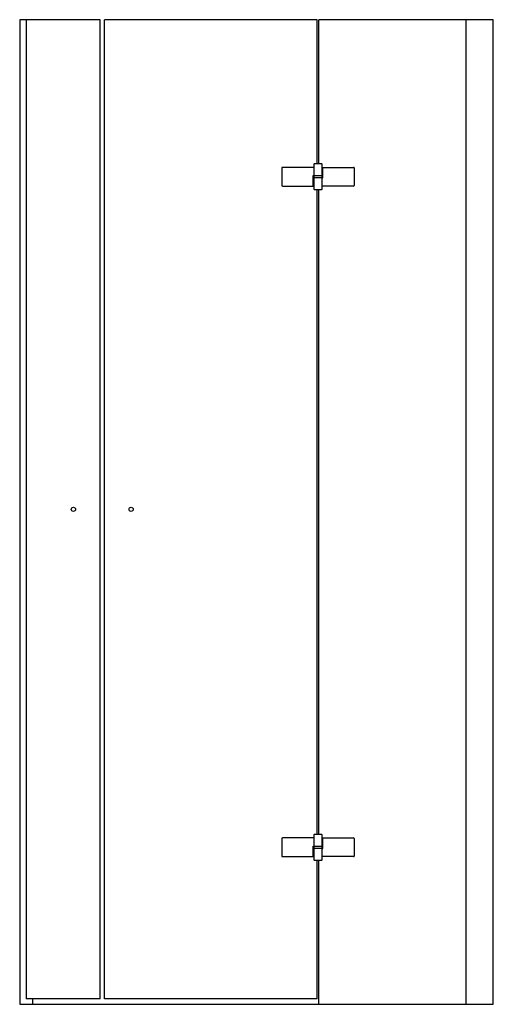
# Model space of a CAD drawing. Header units: millimetres. Extents: x 2526.27 to 2527.16, y 2995.79 to 2997.64.
import ezdxf

# ---------------------------------------------------------------- set-up
doc = ezdxf.new("R2010")
doc.units = ezdxf.units.MM
doc.layers.add('SANINDUSA', color=3, linetype='Continuous')

msp = doc.modelspace()

# ---------------------------------------------------------------- linework, layer by layer
at = {"layer": 'SANINDUSA'}
for p, q in [((2526.2729, 2997.6386), (2526.2729, 2995.7886)), ((2526.4239, 2997.6386), (2526.2729, 2997.6386)), ((2526.2849, 2997.6386), (2526.2849, 2995.7986)), ((2526.4239, 2995.7986), (2526.4239, 2997.6386)), ((2526.4324, 2995.7986), (2526.4324, 2997.6386)), ((2526.8321, 2997.6386), (2526.4324, 2997.6386)), ((2526.8321, 2997.3676), (2526.8321, 2997.6386)), ((2527.1631, 2997.6386), (2526.8351, 2997.6386)), ((2526.8351, 2997.3676), (2526.8351, 2997.6386)), ((2527.1122, 2995.7886), (2527.1122, 2997.6386)), ((2527.1631, 2995.7886), (2527.1631, 2997.6386)), ((2526.7656, 2997.3601, 0), (2526.7656, 2997.3271, 0)), ((2526.8256, 2997.3611, 0), (2526.7666, 2997.3611, 0)), ((2526.8256, 2997.3666, 0), (2526.8256, 2997.3611, 0)), ((2526.8256, 2997.3611, 0), (2526.8256, 2997.3456, 0)), ((2526.8406, 2997.3676, 0), (2526.8266, 2997.3676, 0)), ((2526.8416, 2997.3456, 0), (2526.8416, 2997.3666, 0)), ((2526.8425, 2997.3416, 0), (2526.8425, 2997.3611, 0)), ((2526.8425, 2997.3611, 0), (2526.9006, 2997.3611, 0)), ((2526.9016, 2997.3601, 0), (2526.9016, 2997.3271, 0)), ((2526.8248, 2997.3456, 0), (2526.8416, 2997.3456, 0)), ((2526.8248, 2997.3261, 0), (2526.8248, 2997.3456, 0)), ((2526.8416, 2997.3416, 0), (2526.8256, 2997.3416, 0)), ((2526.8256, 2997.3416, 0), (2526.8256, 2997.3206, 0)), ((2526.8261, 2997.3456, 0), (2526.8261, 2997.3416, 0)), ((2526.8411, 2997.3456, 0), (2526.8411, 2997.3416, 0)), ((2526.8416, 2997.3416, 0), (2526.8425, 2997.3416, 0)), ((2526.8416, 2997.3206, 0), (2526.8416, 2997.3416, 0)), ((2526.7666, 2997.3261, 0), (2526.8248, 2997.3261, 0)), ((2526.8266, 2997.3196, 0), (2526.8406, 2997.3196, 0)), ((2526.8321, 2996.1076), (2526.8321, 2997.3196)), ((2526.8351, 2996.1076), (2526.8351, 2997.3196)), ((2526.9006, 2997.3261, 0), (2526.8416, 2997.3261, 0)), ((2526.7656, 2996.1001, 0), (2526.7656, 2996.0671, 0)), ((2526.8256, 2996.1011, 0), (2526.7666, 2996.1011, 0)), ((2526.8256, 2996.1066, 0), (2526.8256, 2996.1011, 0)), ((2526.8256, 2996.1011, 0), (2526.8256, 2996.0856, 0)), ((2526.8406, 2996.1076, 0), (2526.8266, 2996.1076, 0)), ((2526.8416, 2996.0856, 0), (2526.8416, 2996.1066, 0)), ((2526.8425, 2996.0816, 0), (2526.8425, 2996.1011, 0)), ((2526.8425, 2996.1011, 0), (2526.9006, 2996.1011, 0)), ((2526.9016, 2996.1001, 0), (2526.9016, 2996.0671, 0)), ((2526.8248, 2996.0856, 0), (2526.8416, 2996.0856, 0)), ((2526.8248, 2996.0661, 0), (2526.8248, 2996.0856, 0)), ((2526.8416, 2996.0816, 0), (2526.8256, 2996.0816, 0)), ((2526.8256, 2996.0816, 0), (2526.8256, 2996.0606, 0)), ((2526.8261, 2996.0856, 0), (2526.8261, 2996.0816, 0)), ((2526.8411, 2996.0856, 0), (2526.8411, 2996.0816, 0)), ((2526.8416, 2996.0816, 0), (2526.8425, 2996.0816, 0)), ((2526.8416, 2996.0606, 0), (2526.8416, 2996.0816, 0)), ((2527.1631, 2995.7886), (2527.1631, 2996.0798)), ((2526.7666, 2996.0661, 0), (2526.8248, 2996.0661, 0)), ((2526.8266, 2996.0596, 0), (2526.8406, 2996.0596, 0)), ((2526.8321, 2995.7986), (2526.8321, 2996.0596)), ((2526.8351, 2995.7886), (2526.8351, 2996.0596)), ((2526.9006, 2996.0661, 0), (2526.8416, 2996.0661, 0)), ((2526.4239, 2995.7986), (2526.2849, 2995.7986)), ((2526.2969, 2995.7986), (2526.2969, 2995.7886)), ((2526.8321, 2995.7986), (2526.4324, 2995.7986)), ((2526.2729, 2995.7886), (2527.1631, 2995.7886))]:
    msp.add_line(p, q, dxfattribs=at)
for centre in [(2526.3739, 2996.7186), (2526.4824, 2996.7186)]:
    msp.add_circle(centre, 0.004, dxfattribs=at)
for centre, start, end in [((2526.7666, 2997.3601, 0), 90, 180), ((2526.8266, 2997.3666, 0), 90, 180), ((2526.8406, 2997.3666, 0), 0, 90), ((2526.9006, 2997.3601, 0), 0, 90), ((2526.7666, 2997.3271, 0), 180, 270), ((2526.8266, 2997.3206, 0), 180, 270), ((2526.8406, 2997.3206, 0), 270, 0), ((2526.9006, 2997.3271, 0), 270, 0), ((2526.7666, 2996.1001, 0), 90, 180), ((2526.8266, 2996.1066, 0), 90, 180), ((2526.8406, 2996.1066, 0), 0, 90), ((2526.9006, 2996.1001, 0), 0, 90), ((2526.7666, 2996.0671, 0), 180, 270), ((2526.8266, 2996.0606, 0), 180, 270), ((2526.8406, 2996.0606, 0), 270, 0), ((2526.9006, 2996.0671, 0), 270, 0)]:
    msp.add_arc(centre, 0.001, start, end, dxfattribs=at)

doc.saveas('drawing.dxf')
